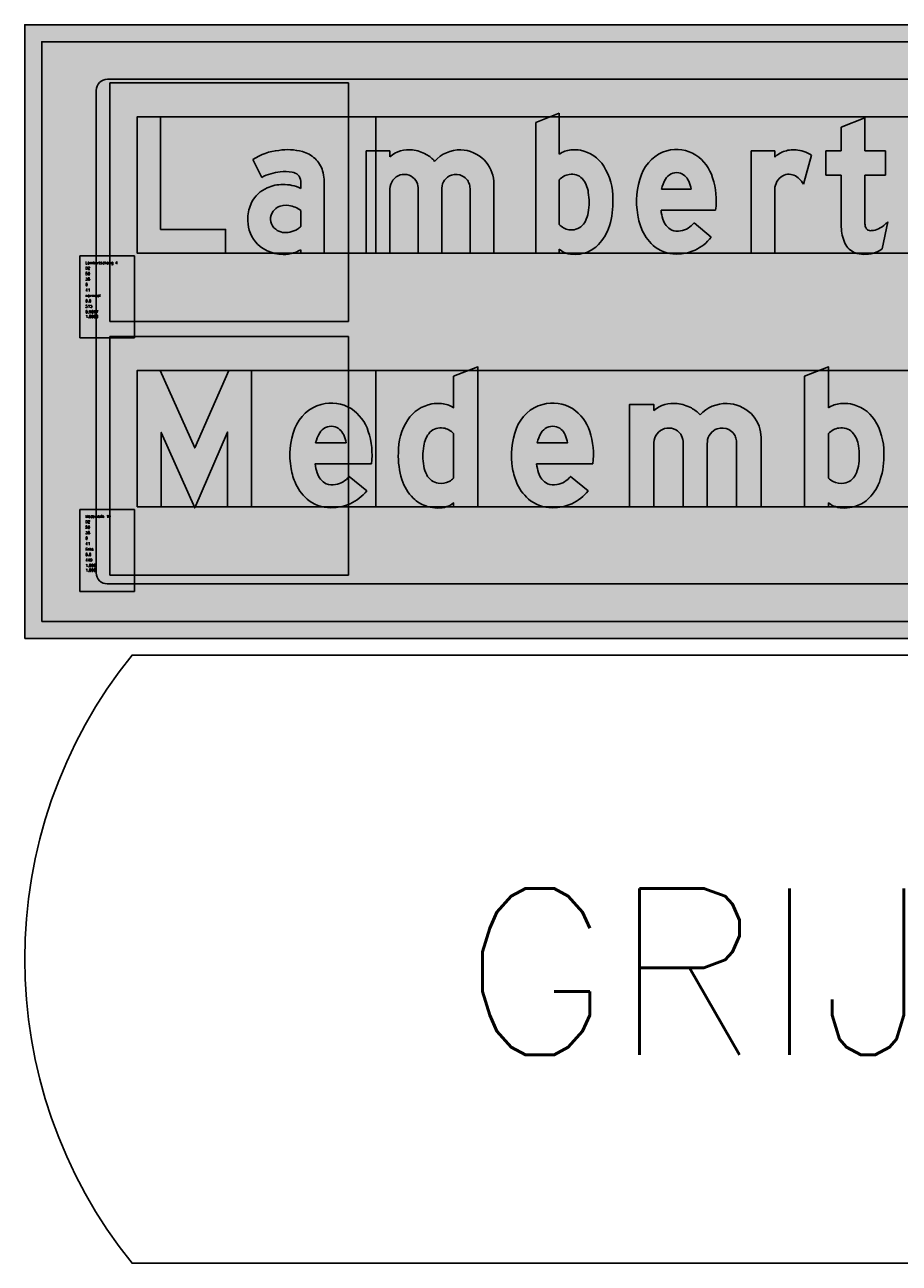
# Model space of a CAD drawing. Header units: millimetres. Extents: x 925 to 3012, y 1535 to 3416.
# Tile 6 of 6: x 2018 to 2339, y 2011 to 2465. Entities that reach past the tile are written whole.
import ezdxf

# ---------------------------------------------------------------- set-up
doc = ezdxf.new("R2010")
doc.units = ezdxf.units.MM
doc.header["$LTSCALE"] = 20
doc.layers.get('0').update_dxf_attribs({"linetype": 'CONTINUOUS'})
for name, color, linetype in [('1', 1, 'CONTINUOUS'), ('101', 1, 'CONTINUOUS'), ('107', 7, 'CONTINUOUS'), ('11', 1, 'CONTINUOUS'), ('135', 7, 'CONTINUOUS'), ('136', 7, 'CONTINUOUS'), ('17', 7, 'CONTINUOUS'), ('27', 7, 'CONTINUOUS'), ('41', 1, 'CONTINUOUS'), ('61', 1, 'CONTINUOUS'), ('97', 7, 'CONTINUOUS')]:
    doc.layers.add(name, color=color, linetype=linetype)
doc.styles.get("Standard").update_dxf_attribs({"font": 'simplex.shx'})

# ---------------------------------------------------------------- blocks, each defined once
blk = doc.blocks.new('INVLSF')
for p, q in [((0, 1), (0, 0)), ((1, 1), (0, 1)), ((1, 0), (1, 1)), ((0, 0), (1, 0))]:
    blk.add_line(p, q)
blk = doc.blocks.new('DZMKP')
blk.add_lwpolyline([(159.1231665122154, 8.526512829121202e-14), (159.1231665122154, 131.5067686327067), (101.260282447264, -2.027398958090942), (42.41087993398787, 130.8492465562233), (42.41087993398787, 3.375077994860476e-14), (0, 0), (-2.273736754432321e-13, 240.00002925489), (40.43831370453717, 240.0000292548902), (101.2602824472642, 103.5616097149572), (161.4244937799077, 240.00002925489), (201.5340464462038, 240.0000292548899), (201.5340464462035, 8.526512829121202e-14)], close=True)
blk = doc.blocks.new('SDZMKP')
blk.add_hatch(color=256).paths.add_polyline_path([(159.1231665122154, 8.526512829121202e-14), (159.1231665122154, 131.5067686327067), (101.260282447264, -2.027398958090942), (42.41087993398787, 130.8492465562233), (42.41087993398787, 3.375077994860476e-14), (0, 0), (-2.273736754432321e-13, 240.00002925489), (40.43831370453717, 240.0000292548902), (101.2602824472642, 103.5616097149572), (161.4244937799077, 240.00002925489), (201.5340464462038, 240.0000292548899), (201.5340464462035, 8.526512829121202e-14)])
blk = doc.blocks.new('DZEOK')
for points in [[(143.5190627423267, 75.5997597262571, 0.1137309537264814), (138.034118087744, 132.7932078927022, 0.170625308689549), (107.6753050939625, 172.7583217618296, 0.2043418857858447), (55.12342492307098, 180.3485619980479, 0.237397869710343), (8.843220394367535, 138.2404188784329, 0.1366552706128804), (2.069016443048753, 67.15203311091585, 0.06579942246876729), (10.38909380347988, 40.11677141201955, 0.1253106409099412), (33.95312679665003, 10.64779581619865, 0.1756915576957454), (77.70741163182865, -1.334450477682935, 0.08911836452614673), (106.2372721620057, 5.491028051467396, 0.1248410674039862), (135.1826892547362, 28.03692713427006), (104.3732896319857, 53.60225349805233, -0.1824418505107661), (80.06072680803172, 39.07772629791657, -0.1420352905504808), (63.85695041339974, 40.55161943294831, -0.2134912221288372), (47.90654921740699, 59.95655729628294, -0.05257772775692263), (44.37411762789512, 75.59975972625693)], [(94.66870171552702, 126.5011408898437, 0.258411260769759), (76.45981890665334, 141.5428355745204, 0.3055586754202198), (52.43047965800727, 130.0084986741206, 0.09067952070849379), (45.32037546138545, 112.6489678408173), (98.99212213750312, 112.6489678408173, 0.0654891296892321)]]:
    blk.add_lwpolyline(points, format="xyb", close=True)
blk = doc.blocks.new('SDZEOK')
h = blk.add_hatch(color=256)
edge = h.paths.add_edge_path()
edge.add_arc((16.68182000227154, 92.29559359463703), 127.9313761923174, 352.5011571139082, 378.4548537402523)
edge.add_arc((66.00263910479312, 109.589063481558), 75.6767221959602, 17.85577116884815, 56.58722288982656)
edge.add_arc((72.50091385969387, 114.9440166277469), 67.6737148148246, 58.68354733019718, 104.879287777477)
edge.add_arc((73.82765663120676, 113.3042331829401), 69.60452794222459, 105.5882015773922, 159.0069180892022)
edge.add_arc((133.0780421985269, 90.53478877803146), 133.0793676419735, 158.9934281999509, 190.1197071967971)
edge.add_arc((108.5027901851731, 85.10905181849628), 107.9379577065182, 189.5764964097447, 204.6349061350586)
edge.add_arc((80.03976221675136, 71.65531467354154), 76.45845487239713, 204.3615095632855, 232.9316706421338)
edge.add_arc((72.35409110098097, 64.99494244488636), 66.54507048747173, 234.755485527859, 274.6142331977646)
edge.add_arc((72.97718290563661, 81.47627303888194), 82.94571111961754, 273.269237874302, 293.6398479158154)
edge.add_arc((76.26444062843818, 73.82511721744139), 74.61848545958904, 293.6833111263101, 322.1475115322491)
edge.add_line((135.1826892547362, 28.03692713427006), (104.3732896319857, 53.60225349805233))
edge.add_arc((72.97652439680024, 78.54657846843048), 40.09957874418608, 280.17558039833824, 321.5333115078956, ccw=False)
edge.add_arc((74.50073994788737, 67.75998308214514), 29.21618229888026, 248.6347861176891, 280.9705867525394, ccw=False)
edge.add_arc((77.56939776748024, 68.08082340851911), 30.75529684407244, 195.3169432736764, 243.521853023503, ccw=False)
edge.add_arc((120.3160288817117, 84.52796220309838), 76.4649376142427, 186.7052675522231, 198.7441098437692, ccw=False)
edge.add_line((44.37411762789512, 75.59975972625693), (143.5190627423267, 75.5997597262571))
edge = h.paths.add_edge_path(flags=16)
edge.add_arc((71.98390711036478, 117.5821478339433), 24.37515832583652, 21.46329045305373, 79.41896671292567)
edge.add_arc((73.00113348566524, 117.951092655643), 23.84392666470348, 81.6595246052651, 149.6234717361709)
edge.add_arc((96.34145730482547, 101.8876308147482), 52.14362057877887, 147.3642441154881, 168.0897763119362)
edge.add_line((45.32037546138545, 112.6489678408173), (98.99212213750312, 112.6489678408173))
edge.add_arc((44.17753826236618, 103.1414949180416), 55.63299962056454, 9.839935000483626, 24.82753598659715)
blk = doc.blocks.new('DZDOK')
for points in [[(97.31625345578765, 229.8604630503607), (97.3162534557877, 192.1455769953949), (97.31625345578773, 174.4679074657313, 0.1232557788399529), (76.20513987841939, 181.6722423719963, 0.06047286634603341), (58.93077733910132, 181.1147319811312, 0.2044505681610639), (16.37319202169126, 152.9616391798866, 0.1474303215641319), (4.973799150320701e-14, 94.82932353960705, 0.08761163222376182), (6.279592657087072, 48.07590760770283, 0.1210232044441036), (26.28683603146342, 15.0501423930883, 0.1051877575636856), (48.06915587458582, 1.477123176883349, 0.1331327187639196), (81.04417770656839, -0.9031940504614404, 0.117615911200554), (97.25240774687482, 6.834649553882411), (97.25240774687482, 6.750155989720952e-14), (139.9391303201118, 1.243449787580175e-13), (139.9391303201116, 246.1286139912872)], [(97.31625345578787, 50.72422075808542, -0.08005257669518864), (89.52589423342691, 44.45359790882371, -0.1597538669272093), (70.28836830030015, 41.37400513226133, -0.2442652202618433), (49.88110117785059, 56.32207706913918, -0.06996047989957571), (44.754802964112, 71.54701964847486, -0.08159832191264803), (44.5741256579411, 107.0830360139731, -0.14843563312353), (55.64703245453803, 131.3654682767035, -0.2408730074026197), (79.19325241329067, 138.6672368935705, -0.1726110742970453), (97.31625345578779, 128.8530565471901)]]:
    blk.add_lwpolyline(points, format="xyb", close=True)
blk = doc.blocks.new('SDZDOK')
h = blk.add_hatch(color=256)
edge = h.paths.add_edge_path()
edge.add_line((97.31625345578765, 229.8604630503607), (97.3162534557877, 192.1455769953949))
edge.add_line((97.3162534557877, 192.1455769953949), (97.31625345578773, 174.4679074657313))
edge.add_arc((72.37012039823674, 135.9008679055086), 45.93175475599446, 57.104193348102, 85.21057851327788)
edge.add_arc((69.86432566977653, 110.2409530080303), 71.7121679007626, 84.92726313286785, 98.76976576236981)
edge.add_arc((70.63831089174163, 117.1744494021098), 65.00327744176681, 100.3759817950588, 146.5956315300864)
edge.add_arc((104.6198949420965, 96.73466893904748), 104.6372436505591, 147.4964808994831, 181.0433597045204)
edge.add_arc((135.5267436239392, 89.23390674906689), 135.6422018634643, 177.6358039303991, 197.6637719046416)
edge.add_arc((83.50596237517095, 72.28704369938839), 80.93263427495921, 197.4066601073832, 225.0088980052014)
edge.add_arc((69.08009497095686, 59.46091714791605), 61.67317022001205, 226.062636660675, 250.0815692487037)
edge.add_arc((68.94726239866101, 61.11078433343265), 63.18282104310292, 250.7045400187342, 281.037937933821)
edge.add_arc((72.92854395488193, 36.94075138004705), 38.70436302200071, 282.1037559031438, 308.9360620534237)
edge.add_line((97.25240774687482, 6.834649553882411), (97.25240774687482, 6.750155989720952e-14))
edge.add_line((97.25240774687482, 6.750155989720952e-14), (139.9391303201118, 1.243449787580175e-13))
edge.add_line((139.9391303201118, 1.243449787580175e-13), (139.9391303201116, 246.1286139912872))
edge.add_line((139.9391303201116, 246.1286139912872), (97.31625345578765, 229.8604630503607))
edge = h.paths.add_edge_path(flags=16)
edge.add_arc((73.96374232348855, 71.76188316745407), 31.43124267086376, 299.67748532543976, 317.98514337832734, ccw=False)
edge.add_arc((75.21084811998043, 72.2504298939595), 31.26634634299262, 260.94183818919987, 297.24794225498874, ccw=False)
edge.add_arc((74.47092914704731, 68.48822703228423), 27.43492016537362, 206.324526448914, 261.23083889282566, ccw=False)
edge.add_arc((101.4571767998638, 82.16343885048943), 57.68767247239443, 190.6047430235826, 206.61242158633, ccw=False)
edge.add_arc((152.814382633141, 89.86489914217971), 109.6011745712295, 170.9615001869, 189.6211176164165, ccw=False)
edge.add_arc((90.10672688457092, 100.9858148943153), 45.93902349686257, 138.6006117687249, 172.372956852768, ccw=False)
edge.add_arc((74.55888485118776, 111.9958478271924), 27.0710243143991, 80.14281511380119, 134.3148924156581, ccw=False)
edge.add_arc((74.46396492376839, 108.2938870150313), 30.7393321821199, 41.97628114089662, 81.14981609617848, ccw=False)
edge.add_line((97.31625345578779, 128.8530565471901), (97.31625345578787, 50.72422075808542))
blk = doc.blocks.new('DZMOK')
blk.add_lwpolyline([(124.2501018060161, 161.6474830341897, 0.09309792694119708), (108.9976413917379, 173.946442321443, 0.09975068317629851), (83.89760754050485, 181.706226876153, 0.1998480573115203), (42.9511023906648, 169.813601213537), (42.9511023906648, 180), (5.648607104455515e-15, 180), (0, 0), (42.9511023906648, -2.131628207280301e-14), (42.9511023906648, 102.4232669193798), (42.98256150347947, 113.4079988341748, -0.3246484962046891), (61.85099364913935, 137.7530673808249, -0.1507851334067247), (77.70972612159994, 137.1818906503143, -0.1663353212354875), (90.13886948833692, 127.70448841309, -0.1212036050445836), (94.30676108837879, 115.4424708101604, -0.01117462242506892), (94.42649868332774, 104.6089356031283), (94.42649868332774, 2.131628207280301e-14), (137.0492074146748, -2.677640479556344e-14), (137.0492074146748, 103.4185531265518, -0.005873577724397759), (137.1143093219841, 114.4369278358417, -0.3054427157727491), (154.6562593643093, 137.4555142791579, -0.1902194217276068), (174.933860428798, 135.8265697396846, -0.1237649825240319), (183.7630782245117, 128.2258783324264, -0.0797260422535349), (187.3648622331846, 120.8743895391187, -0.07763584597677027), (188.5246037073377, 111.080858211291), (188.5246037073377, 105.6042218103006), (188.5246037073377, -2.675637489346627e-14), (231.803480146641, -2.675637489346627e-14), (231.803480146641, 110.5466434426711, 0.02493177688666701), (231.4874162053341, 126.660488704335, 0.1828607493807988), (214.1425974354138, 164.0820339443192, 0.1830540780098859), (171.7561503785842, 181.9385872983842, 0.2145137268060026)], format="xyb", close=True)
blk = doc.blocks.new('SDZMOK')
at = {"linetype": 'Continuous'}
h = blk.add_hatch(color=256, dxfattribs=at)
edge = h.paths.add_edge_path()
edge.add_arc((83.88318162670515, 127.1938460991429), 53.0710970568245, 40.48114313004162, 61.75629223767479)
edge.add_arc((77.19318702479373, 115.545348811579), 66.49970707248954, 61.42787988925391, 84.21367757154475)
edge.add_arc((77.70725983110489, 126.5836384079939), 55.46909197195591, 83.59244628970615, 128.7986918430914)
edge.add_line((42.9511023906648, 169.813601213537), (42.9511023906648, 180))
edge.add_line((42.9511023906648, 180), (7.105427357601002e-15, 180))
edge.add_line((5.648607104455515e-15, 180), (0, 0))
edge.add_line((0, 0), (42.9511023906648, -2.131628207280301e-14))
edge.add_line((42.9511023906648, -2.131628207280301e-14), (42.9511023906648, 102.4232669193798))
edge.add_line((42.9511023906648, 102.4232669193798), (42.98256150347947, 113.4079988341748))
edge.add_arc((69.18813200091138, 112.5820417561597), 26.21858368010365, 106.2509513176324, 178.1947275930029, ccw=False)
edge.add_arc((68.85488673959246, 111.771700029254), 26.90884553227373, 70.78778469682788, 105.08680661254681, ccw=False)
edge.add_arc((70.07398219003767, 114.279186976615), 24.14204674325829, 33.786254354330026, 71.56165283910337, ccw=False)
edge.add_arc((67.30217717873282, 113.1028900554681), 27.1057409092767, 4.951537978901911, 32.59452295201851, ccw=False)
edge.add_arc((-147.9722605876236, 107.3472538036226), 242.41422582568, -0.6472285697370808, 1.9136996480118, ccw=False)
edge.add_line((94.42649868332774, 104.6089356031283), (94.42649868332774, 2.842170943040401e-14))
edge.add_line((94.42649868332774, 2.131628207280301e-14), (137.0492074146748, -2.677640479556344e-14))
edge.add_line((137.0492074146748, -2.677640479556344e-14), (137.0492074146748, 103.4185531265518))
edge.add_arc((606.0461232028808, 106.1568713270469), 469.0049097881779, 178.9884179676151, 180.3345273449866, ccw=False)
edge.add_arc((162.9679159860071, 112.9279294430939), 25.89760710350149, 108.7199652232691, 176.6596049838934, ccw=False)
edge.add_arc((162.7316484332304, 110.9550634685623), 27.70353410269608, 63.86696495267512, 106.94736697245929, ccw=False)
edge.add_arc((164.2305708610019, 114.4647666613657), 23.89324252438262, 35.16559778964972, 63.3869303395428, ccw=False)
edge.add_arc((162.6581519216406, 113.3276710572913), 25.83359236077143, 16.985405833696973, 35.218702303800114, ccw=False)
edge.add_arc((156.5980579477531, 112.2655778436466), 31.94851928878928, -2.1251376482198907, 15.632068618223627, ccw=False)
edge.add_line((188.5246037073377, 111.080858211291), (188.5246037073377, 105.6042218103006))
edge.add_line((188.5246037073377, 105.6042218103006), (188.5246037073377, -0.6926886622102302))
edge.add_line((188.5246037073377, -0.6926886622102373), (231.803480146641, -0.6926886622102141))
edge.add_line((231.803480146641, -0.6926886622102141), (231.803480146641, 110.5466434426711))
edge.add_arc((70.16649429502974, 115.4362479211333), 161.7109255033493, 358.2673007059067, 363.9800595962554)
edge.add_arc((173.36447995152, 122.4510312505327), 58.27516838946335, 4.142319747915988, 45.59295595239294)
edge.add_arc((169.3795606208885, 117.0621876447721), 64.91991536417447, 46.40853723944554, 87.90204601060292)
edge.add_arc((170.5627383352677, 118.9758981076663), 62.97399830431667, 88.9141301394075, 137.3431185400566)
blk = doc.blocks.new('DZBOK')
for points in [[(42.62287686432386, 174.0944698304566), (42.62287686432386, 192.1455769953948), (42.62287686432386, 246.2294727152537), (-1.137e-13, 229.8360946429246), (0, 0), (42.68672257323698, 0), (42.686722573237, 6.83464955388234, 0.117615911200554), (58.89495261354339, -0.903194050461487, 0.1331327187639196), (91.86997444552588, 1.47712317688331, 0.1051877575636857), (113.6522942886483, 15.05014239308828, 0.1210232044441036), (133.6595376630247, 48.07590760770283, 0.0876116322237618), (139.9391303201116, 94.82932353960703, 0.1474303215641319), (123.5659382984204, 152.9616391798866, 0.2044505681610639), (81.00835298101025, 181.1147319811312, 0.0604728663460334), (63.73399044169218, 181.6722423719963, 0.1450469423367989)], [(42.62287686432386, 50.72422075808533, 0.0800525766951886), (50.41323608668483, 44.45359790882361, 0.1597538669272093), (69.6507620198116, 41.37400513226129, 0.2442652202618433), (90.05802914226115, 56.32207706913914, 0.0699604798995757), (95.18432735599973, 71.54701964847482, 0.081598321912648), (95.36500466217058, 107.083036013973, 0.14843563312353), (84.29209786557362, 131.3654682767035, 0.2408730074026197), (60.74587790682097, 138.6672368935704, 0.1726110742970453), (42.62287686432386, 128.8530565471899)]]:
    blk.add_lwpolyline(points, format="xyb", close=True)
blk = doc.blocks.new('SDZBOK')
h = blk.add_hatch(color=256)
edge = h.paths.add_edge_path()
edge.add_line((42.62287686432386, 174.0944698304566), (42.62287686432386, 192.1455769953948))
edge.add_line((42.62287686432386, 192.1455769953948), (42.62287686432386, 246.2294727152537))
edge.add_line((42.62287686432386, 246.2294727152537), (-1.13686837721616e-13, 229.8360946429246))
edge.add_line((-1.137e-13, 229.8360946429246), (0, 0))
edge.add_line((0, 0), (42.68672257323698, 0))
edge.add_line((42.68672257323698, 0), (42.686722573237, 6.83464955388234))
edge.add_arc((67.01058636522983, 36.9407513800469), 38.70436302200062, 231.0639379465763, 257.8962440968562)
edge.add_arc((70.99186792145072, 61.11078433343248), 63.18282104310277, 258.962062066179, 289.2954599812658)
edge.add_arc((70.85903534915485, 59.46091714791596), 61.673170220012, 289.9184307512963, 313.937363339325)
edge.add_arc((56.43316794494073, 72.28704369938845), 80.9326342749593, 314.9911019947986, 342.5933398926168)
edge.add_arc((4.41238669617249, 89.23390674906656), 135.6422018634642, 342.3362280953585, 362.3641960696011)
edge.add_arc((35.31923537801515, 96.73466893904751), 104.6372436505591, 358.9566402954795, 392.5035191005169)
edge.add_arc((69.30081942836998, 117.1744494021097), 65.0032774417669, 33.40436846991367, 79.62401820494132)
edge.add_arc((70.07480465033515, 110.2409530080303), 71.71216790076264, 81.23023423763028, 95.07273686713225)
edge.add_arc((65.96454720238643, 142.2621898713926), 39.47312530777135, 93.2394091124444, 126.2514948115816)
edge = h.paths.add_edge_path(flags=16)
edge.add_arc((65.97538799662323, 71.76188316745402), 31.43124267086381, 222.0148566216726, 240.3225146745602)
edge.add_arc((64.72828220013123, 72.25042989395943), 31.26634634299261, 242.7520577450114, 279.0581618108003)
edge.add_arc((65.46820117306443, 68.48822703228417), 27.4349201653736, 278.7691611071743, 333.6754735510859)
edge.add_arc((38.48195352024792, 82.16343885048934), 57.68767247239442, 333.38757841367, 349.3952569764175)
edge.add_arc((-12.87525231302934, 89.86489914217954), 109.6011745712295, 350.3788823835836, 369.0384998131)
edge.add_arc((49.83240343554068, 100.9858148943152), 45.93902349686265, 7.627043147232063, 41.3993882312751)
edge.add_arc((65.38024546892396, 111.9958478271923), 27.0710243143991, 45.68510758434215, 99.85718488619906)
edge.add_arc((65.47516539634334, 108.2938870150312), 30.73933218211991, 98.85018390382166, 138.0237188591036)
edge.add_line((42.62287686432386, 128.8530565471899), (42.62287686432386, 50.72422075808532))
blk = doc.blocks.new('TEXTID')
for p, q in [((-1, -1), (-21, -1)), ((-21, -1), (-21, -31)), ((-1, -31), (-1, -1)), ((-21, -31), (-1, -31))]:
    blk.add_line(p, q)
for tag, p in [('TXTVAL', (-19, -4)), ('ALFTYP', (-19, -6)), ('GROKAP', (-19, -8)), ('GROOND', (-19, -10)), ('KRIMP', (-19, -12)), ('LAYER', (-19, -14)), ('GEN', (-19, -16)), ('CURANG', (-19, -18)), ('XSCALE', (-19, -22)), ('XYSCALE', (-19, -23.71428571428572)), ('TXTLEN', (-19, -20)), ('AKTIE', (-19, -27.14285714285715)), ('NOOT', (-19, -25.42857142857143)), ('ERRMSG', (-19, -28.85714285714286))]:
    blk.add_attdef(tag, p, '', height=1)
blk = doc.blocks.new('DZLKP')
blk.add_lwpolyline([(160.4382106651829, 8.526512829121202e-14), (0, 0), (-4.547473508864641e-13, 240.0000292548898), (42.41087993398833, 240.0000292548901), (42.41087993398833, 41.75335785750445), (160.4382106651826, 41.75335785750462)], close=True)
blk = doc.blocks.new('SDZLKP')
blk.add_hatch(color=256).paths.add_polyline_path([(160.4382106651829, 8.526512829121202e-14), (0, 0), (-4.547473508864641e-13, 240.0000292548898), (42.41087993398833, 240.0000292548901), (42.41087993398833, 41.75335785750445), (160.4382106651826, 41.75335785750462)])
blk = doc.blocks.new('DZAOK')
for points in [[(80.29168392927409, 142.5022702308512, 0.09455450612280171), (58.86223580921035, 143.0913326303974, 0.09392910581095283), (25.17670926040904, 133.4185742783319), (8.794426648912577, 164.872359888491, -0.1139490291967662), (56.32418823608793, 180.9847192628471, -0.102221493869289), (98.94546119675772, 178.8337170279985, -0.1123089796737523), (121.9918119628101, 166.5247287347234, -0.1350937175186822), (135.8427671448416, 145.0203448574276, -0.06094034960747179), (138.5034541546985, 130.0033623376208), (138.615808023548, 0), (96.31164587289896, -1.4210854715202e-13), (96.31164587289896, 6.117521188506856, -0.1544528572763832), (59.6281086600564, -1.904991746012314, -0.1054326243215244), (31.95821481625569, 5.780453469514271, -0.2051994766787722), (2.634573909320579, 40.2199687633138, -0.0864934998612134), (-1.13686837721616e-13, 62.21058630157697, -0.1108656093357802), (6.753344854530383, 89.13420640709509, -0.1753992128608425), (35.14883639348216, 115.0370922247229, -0.1027096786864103), (63.2947735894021, 120.9811253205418, -0.1056800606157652), (96.31164587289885, 114.1064495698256), (96.31164587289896, 126.836193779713, 0.3604441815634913)], [(90.15311467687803, 42.26098654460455, -0.0875058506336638), (76.33574204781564, 37.22947874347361, -0.2315432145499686), (50.53903871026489, 42.03894689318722, -0.3769680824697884), (43.92489646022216, 70.7801437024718, -0.14016526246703), (53.88592368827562, 80.74117093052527, -0.1708132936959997), (74.60323661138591, 83.78081432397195, -0.1268813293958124), (96.3116458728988, 75.15898128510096), (96.3116458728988, 47.19172170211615, -0.07427285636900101)]]:
    blk.add_lwpolyline(points, format="xyb", close=True)
blk.add_arc((78.84753831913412, 125.0015434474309), 17.56021054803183, 354.0029247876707, 354.4577370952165)
blk = doc.blocks.new('SDZAOK')
h = blk.add_hatch(color=256)
edge = h.paths.add_edge_path()
edge.add_arc((68.03341668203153, 86.64438247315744), 57.1871378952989, 77.62239446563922, 99.22845375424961)
edge.add_arc((67.53717188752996, 49.3891813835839), 94.10285683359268, 95.2893603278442, 116.7533502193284)
edge.add_line((25.17670926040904, 133.4185742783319), (8.794426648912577, 164.872359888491))
edge.add_arc((67.45023733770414, 70.00397459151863), 111.53705508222, 95.72489218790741, 121.7279286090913, ccw=False)
edge.add_arc((72.4291536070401, 76.76086910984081), 105.4608024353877, 75.43768434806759, 98.78403324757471, ccw=False)
edge.add_arc((83.41440796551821, 122.0250807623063), 58.8934187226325, 49.0774985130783, 74.70941303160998, ccw=False)
edge.add_arc((89.84825929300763, 130.6082079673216), 48.19963114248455, 17.39810776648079, 48.17299261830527, ccw=False)
edge.add_arc((75.79664310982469, 126.6372608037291), 62.79709221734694, 3.0726882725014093, 17.02193678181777, ccw=False)
edge.add_line((138.5034541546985, 130.0033623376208), (138.615808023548, 0))
edge.add_line((138.615808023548, 0), (96.31164587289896, -1.4210854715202e-13))
edge.add_line((96.31164587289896, -1.4210854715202e-13), (96.31164587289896, 6.117521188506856))
edge.add_arc((65.29427752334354, 60.0663875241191), 62.22987480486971, 264.7758560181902, 299.8963239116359, ccw=False)
edge.add_arc((63.81418123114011, 66.81877318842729), 68.85113703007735, 242.43989423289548, 266.51433059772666, ccw=False)
edge.add_arc((57.48823253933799, 57.22168665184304), 57.42806174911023, 197.2206570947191, 243.6050331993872, ccw=False)
edge.add_arc((64.4032500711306, 58.77325684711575), 64.49491339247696, 176.9449090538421, 196.7185473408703, ccw=False)
edge.add_arc((63.34273655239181, 60.63090085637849), 63.36243114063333, 153.2662271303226, 178.571413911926, ccw=False)
edge.add_arc((56.73515449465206, 62.85812501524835), 56.46781161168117, 112.4747665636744, 152.2685167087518, ccw=False)
edge.add_arc((63.5372227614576, 50.22334059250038), 70.75820009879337, 90.1963212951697, 113.65339142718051, ccw=False)
edge.add_arc((63.72189448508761, 40.31036569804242), 80.67189033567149, 66.1728367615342, 90.3033564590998, ccw=False)
edge.add_line((96.31164587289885, 114.1064495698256), (96.31164587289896, 126.836193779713))
edge.add_arc((78.84753831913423, 125.001543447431), 17.56021054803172, 5.997075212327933, 85.28268730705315)
edge = h.paths.add_edge_path(flags=16)
edge.add_arc((68.97972454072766, 78.91852540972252), 42.33305570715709, 280.0068161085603, 300.01072517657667, ccw=False)
edge.add_arc((68.3518311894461, 65.99396148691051), 29.85193963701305, 233.36574855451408, 285.5126022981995, ccw=False)
edge.add_arc((63.58410192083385, 60.17262250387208), 22.33839442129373, 151.6500236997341, 234.2693907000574, ccw=False)
edge.add_arc((66.32293870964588, 58.34312868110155), 25.61936063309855, 119.04220599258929, 150.9577940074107, ccw=False)
edge.add_arc((68.56355776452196, 52.82411495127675), 31.54037026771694, 78.96022362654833, 117.73353824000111, ccw=False)
edge.add_arc((68.74294255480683, 37.38543891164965), 46.76402363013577, 53.87647617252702, 82.80097837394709, ccw=False)
edge.add_line((96.3116458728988, 75.15898128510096), (96.3116458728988, 47.19172170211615))
edge.add_arc((76.72724230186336, 65.3414153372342), 26.70131536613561, 300.1865396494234, 317.17742711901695, ccw=False)
blk = doc.blocks.new('DZROK')
blk.add_lwpolyline([(87.39322159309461, 130.9290578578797, 0.2173102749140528), (66.38573772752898, 138.8873324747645, 0.1337465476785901), (53.83512953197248, 133.7602711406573, 0.2509648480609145), (42.95073973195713, 109.2758088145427), (42.95073973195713, 0), (0, 0), (0, 179.9999999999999), (42.95073973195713, 179.9999999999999), (42.95073973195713, 168.9516590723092, -0.1104283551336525), (61.05039731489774, 179.5780119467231, -0.1135702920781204), (85.17263948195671, 181.3283738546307, -0.06214393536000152), (99.12497854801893, 177.6030433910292, -0.03591601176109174), (109.4345224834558, 172.7781220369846), (94.98686743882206, 121.5551092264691, 0.07080090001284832)], format="xyb", close=True)
blk = doc.blocks.new('SDZROK')
h = blk.add_hatch(color=256)
edge = h.paths.add_edge_path()
edge.add_arc((68.16640500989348, 111.8818661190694), 27.06410887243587, 44.73110551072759, 93.7724675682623)
edge.add_arc((69.52254152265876, 113.2837656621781), 25.7950028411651, 96.98474628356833, 127.4563622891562)
edge.add_arc((71.24708026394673, 111.3583956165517), 28.37287534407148, 127.8562855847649, 184.2093315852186)
edge.add_line((42.95073973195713, 109.2758088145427), (42.95073973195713, 0))
edge.add_line((42.95073973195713, 0), (0, 0))
edge.add_line((0, 0), (0, 179.9999999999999))
edge.add_line((0, 179.9999999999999), (42.95073973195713, 179.9999999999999))
edge.add_line((42.95073973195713, 179.9999999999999), (42.95073973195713, 168.9516590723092))
edge.add_arc((75.76432610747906, 133.7884952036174), 48.09552519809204, 107.8142047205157, 133.0203922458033, ccw=False)
edge.add_arc((76.91485758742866, 128.0382788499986), 53.92610858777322, 81.19155887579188, 107.1089040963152, ccw=False)
edge.add_arc((77.21998408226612, 123.5533461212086), 58.31979558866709, 67.93851464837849, 82.162563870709, ccw=False)
edge.add_arc((70.73832175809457, 103.5216770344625), 79.33379560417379, 60.80625271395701, 69.03405964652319, ccw=False)
edge.add_line((109.4345224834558, 172.7781220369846), (94.98686743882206, 121.5551092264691))
edge.add_arc((58.256285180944, 99.56311242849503), 42.81102190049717, 30.91056146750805, 47.10990074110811)
blk = doc.blocks.new('DZTOK')
blk.add_lwpolyline([(101.9740408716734, 7.900349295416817, -0.06338151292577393), (91.4025068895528, 1.510930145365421, -0.0899619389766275), (72.32820779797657, -1.999137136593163, -0.0795145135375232), (56.35553028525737, -0.29414511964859, -0.1995646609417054), (35.98400723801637, 14.68967089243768, -0.1145702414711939), (28.17535231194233, 42.23635502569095, -0.02610530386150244), (27.54095026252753, 59.27962250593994), (27.54095026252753, 137.0492602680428), (0, 137.0492602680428), (0, 180), (27.54095026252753, 180), (27.54095026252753, 221.6392882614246), (70.49192468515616, 238.0329010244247), (70.49192468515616, 180.0000000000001), (107.8689956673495, 179.9999999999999), (107.8689956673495, 137.0492602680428), (70.49192468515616, 137.0492602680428), (70.49192468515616, 57.77685140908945, 0.04150352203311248), (70.90161350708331, 49.6072771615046, 0.2077011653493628), (75.11006600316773, 41.12284527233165, 0.1668096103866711), (82.7469887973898, 39.72634060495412, 0.09779809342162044), (95.40031950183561, 42.92645058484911, 0.0686266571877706), (107.603936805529, 50.95426140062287, 0.01762768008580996), (112.1312129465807, 55.08190052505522)], format="xyb", close=True)
blk = doc.blocks.new('SDZTOK')
h = blk.add_hatch(color=256)
edge = h.paths.add_edge_path()
edge.add_arc((71.58729735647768, 46.23614821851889), 48.9181731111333, 293.89541788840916, 308.4019860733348, ccw=False)
edge.add_arc((72.18998846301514, 52.333486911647), 54.33279985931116, 270.14575713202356, 290.70816247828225, ccw=False)
edge.add_arc((69.66860761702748, 48.75522152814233), 50.82399429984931, 254.8145132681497, 272.9996363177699, ccw=False)
edge.add_arc((64.19283667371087, 31.70135683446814), 32.94139518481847, 211.092601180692, 256.2363880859, ccw=False)
edge.add_arc((91.39939629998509, 45.27836519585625), 63.29718448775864, 182.7546487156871, 208.8982217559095, ccw=False)
edge.add_arc((190.9634421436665, 56.82926183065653), 163.4408612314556, 179.1409701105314, 185.1225065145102, ccw=False)
edge.add_line((27.54095026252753, 59.27962250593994), (27.54095026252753, 137.0492602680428))
edge.add_line((27.54095026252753, 137.0492602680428), (0, 137.0492602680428))
edge.add_line((0, 137.0492602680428), (0, 180))
edge.add_line((0, 180), (27.54095026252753, 180))
edge.add_line((27.54095026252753, 180), (27.54095026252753, 221.6392882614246))
edge.add_line((27.54095026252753, 221.6392882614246), (70.49192468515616, 238.0329010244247))
edge.add_line((70.49192468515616, 238.0329010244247), (70.49192468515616, 180.0000000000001))
edge.add_line((70.49192468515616, 180.0000000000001), (107.8689956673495, 179.9999999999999))
edge.add_line((107.8689956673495, 179.9999999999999), (107.8689956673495, 137.0492602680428))
edge.add_line((107.8689956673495, 137.0492602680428), (70.49192468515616, 137.0492602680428))
edge.add_line((70.49192468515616, 137.0492602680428), (70.49192468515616, 57.77685140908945))
edge.add_arc((119.8221288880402, 56.15560891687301), 49.3568381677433, 178.1176455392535, 187.6240962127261)
edge.add_arc((82.77758971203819, 50.21204991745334), 11.89136497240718, 182.9152146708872, 229.8494973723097)
edge.add_arc((80.96325174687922, 51.55168266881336), 11.95911505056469, 240.6966778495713, 278.5778408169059)
edge.add_arc((80.97149560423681, 73.36257314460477), 33.68305977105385, 273.021561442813, 295.3641824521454)
edge.add_arc((72.39535237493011, 91.1875313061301), 53.46363647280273, 295.4860831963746, 311.1895329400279)
edge.add_arc((51.34659392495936, 117.2050490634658), 86.91406959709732, 310.3364955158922, 314.3760438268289)
edge.add_line((112.1312129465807, 55.08190052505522), (101.9740408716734, 7.900349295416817))
blk = doc.blocks.new('BORDFUBL')
at = {"layer": '17', "color": 7}
blk.add_lwpolyline([(752.5319264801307, 222.9984000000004), (752.531926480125, 0), (39.39640648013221, -1.449507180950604e-12, -0.3533335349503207), (39.39640648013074, 222.9983999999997)], format="xyb", close=True, dxfattribs=at)
at = {"layer": '135'}
blk.add_attdef('CAMTAG', (-275, 85), '', height=35, dxfattribs=at)

msp = doc.modelspace()

# ---------------------------------------------------------------- hatches: boundary and pattern name
at = {"layer": '101'}
h = msp.add_hatch(color=256, dxfattribs=at)
h.dxf.hatch_style = 1
h.paths.add_polyline_path([(2024.431818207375, 2458.749999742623), (2024.431818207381, 2246.249999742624), (2727.985578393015, 2246.249999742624, 0.3477293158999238), (2727.985578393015, 2458.749999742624)])
h.paths.add_polyline_path([(2749.642566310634, 2354.964414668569), (2698.142565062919, 2390.714697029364, 0.6877163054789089), (2693.512281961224, 2387.560126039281), (2698.746940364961, 2360.89476691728), (2663.431818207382, 2362.499999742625), (2663.431818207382, 2342.499999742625), (2698.746940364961, 2344.105232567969), (2693.468041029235, 2317.214510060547, 0.6598819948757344), (2698.142565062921, 2314.285302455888), (2749.642566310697, 2350.035584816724, 0.5231472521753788)], flags=16)
h.paths.add_polyline_path([(2044.431818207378, 2263.999999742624), (2044.431818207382, 2440.928370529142, -0.4142135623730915), (2048.503447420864, 2444.999999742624), (2642.931818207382, 2444.999999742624, -0.4142135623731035), (2646.931818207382, 2440.999999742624), (2646.931818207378, 2263.999999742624, -0.4142135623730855), (2642.931818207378, 2259.999999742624), (2048.431818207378, 2259.999999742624, -0.4142135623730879)], flags=16)
at = {"layer": '107'}
h = msp.add_hatch(color=256, dxfattribs=at)
h.dxf.hatch_style = 1
h.paths.add_polyline_path([(2018.181818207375, 2464.999999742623), (2018.181818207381, 2239.999999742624), (2730.977120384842, 2239.999999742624, 0.357375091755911), (2730.977120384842, 2464.999999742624)])
h.paths.add_polyline_path([(2727.985578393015, 2458.749999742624, -0.3477293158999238), (2727.985578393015, 2246.249999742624), (2024.431818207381, 2246.249999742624), (2024.431818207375, 2458.749999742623)], flags=16)
h.paths.add_polyline_path([(2642.931818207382, 2444.999999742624, -0.4142135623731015), (2646.931818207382, 2440.999999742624), (2646.931818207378, 2263.999999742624, -0.4142135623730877), (2642.931818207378, 2259.999999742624), (2048.431818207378, 2259.999999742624, -0.4142135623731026), (2044.431818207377, 2263.999999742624), (2044.431818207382, 2440.928370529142, -0.4142135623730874), (2048.503447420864, 2444.999999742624)], flags=0)
h.paths.add_polyline_path([(2749.642566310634, 2354.964414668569), (2698.142565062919, 2390.714697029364, 0.687716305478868), (2693.512281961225, 2387.560126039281), (2698.746940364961, 2360.89476691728), (2663.431818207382, 2362.499999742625), (2663.431818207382, 2342.499999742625), (2698.746940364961, 2344.105232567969), (2693.468041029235, 2317.214510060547, 0.6598819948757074), (2698.14256506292, 2314.285302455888), (2749.642566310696, 2350.035584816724, 0.5231472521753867)], flags=0)
h.paths.add_polyline_path([(2048.503447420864, 2444.999999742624, 0.4142135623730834), (2044.431818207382, 2440.928370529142), (2044.431818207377, 2263.999999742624, 0.4142135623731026), (2048.431818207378, 2259.999999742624), (2642.931818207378, 2259.999999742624, 0.4142135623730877), (2646.931818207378, 2263.999999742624), (2646.931818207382, 2440.999999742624, 0.4142135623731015), (2642.931818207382, 2444.999999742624)], flags=0)
h = msp.add_hatch(color=256, dxfattribs=at)
h.dxf.hatch_style = 1
edge = h.paths.add_edge_path()
edge.add_arc((2642.931818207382, 2440.999999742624), 4, 0, 90, ccw=False)
edge.add_line((2646.931818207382, 2440.999999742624), (2646.931818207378, 2263.999999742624))
edge.add_arc((2642.931818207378, 2263.999999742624), 4, -90, 0, ccw=False)
edge.add_line((2642.931818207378, 2259.999999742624), (2048.431818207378, 2259.999999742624))
edge.add_arc((2048.431818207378, 2263.999999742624), 4, 180, 270, ccw=False)
edge.add_line((2044.431818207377, 2263.999999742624), (2044.431818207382, 2440.928370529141))
edge.add_arc((2048.503447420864, 2440.928370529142), 4.071629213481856, 90.00000000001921, 180.0000000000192, ccw=False)
edge.add_line((2048.503447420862, 2444.999999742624), (2642.931818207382, 2444.999999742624))

# ---------------------------------------------------------------- linework, layer by layer
at = {"layer": '1'}
for points in [[(2059.431818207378, 2381.249999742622), (2059.431818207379, 2431.249999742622), (2146.931818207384, 2431.249999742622), (2146.931818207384, 2381.249999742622), (2146.931818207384, 2431.249999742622), (2631.931818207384, 2431.249999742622), (2631.931818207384, 2381.249999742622), (2059.431818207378, 2381.249999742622)], [(2059.431818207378, 2288.249999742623), (2059.431818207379, 2338.249999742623), (2146.931818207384, 2338.249999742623), (2146.931818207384, 2288.249999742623), (2146.931818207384, 2338.249999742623), (2631.931818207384, 2338.249999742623), (2631.931818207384, 2288.249999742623), (2059.431818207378, 2288.249999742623)]]:
    msp.add_lwpolyline(points, dxfattribs=at)
at = {"layer": '11'}
msp.add_lwpolyline([(2018.181818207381, 2239.999999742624), (2730.977120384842, 2239.999999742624, 0.3573750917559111), (2730.977120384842, 2464.999999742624), (2018.181818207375, 2464.999999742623)], format="xyb", close=True, dxfattribs=at)
at = {"layer": '27'}
msp.add_lwpolyline([(2642.931818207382, 2444.999999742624, -0.4142135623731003), (2646.931818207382, 2440.999999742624), (2646.931818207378, 2263.999999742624, -0.4142135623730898), (2642.931818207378, 2259.999999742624), (2048.431818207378, 2259.999999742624, -0.4142135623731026), (2044.431818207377, 2263.999999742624), (2044.431818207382, 2440.928370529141, -0.4142135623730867), (2048.503447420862, 2444.999999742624)], format="xyb", close=True, dxfattribs=at)
at = {"layer": '97'}
msp.add_lwpolyline([(2024.431818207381, 2246.249999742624), (2727.985578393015, 2246.249999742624, 0.3477293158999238), (2727.985578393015, 2458.749999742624), (2024.431818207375, 2458.749999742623)], format="xyb", close=True, dxfattribs=at)

# ---------------------------------------------------------------- block references
at = {"layer": '101', "yscale": 0.208333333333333}
for name, p, xscale, zscale in [('SDZLKP', (2059.431818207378, 2381.249999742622), 0.202011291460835, 0.202011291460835), ('SDZBOK', (2205.687993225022, 2381.249999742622), 0.202011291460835, 0.202011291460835), ('SDZTOK', (2312.147943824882, 2381.249999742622), 0.202011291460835, 0.202011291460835), ('SDZAOK', (2100.036087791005, 2381.249999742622), 0.202011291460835, 0.202011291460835), ('SDZMOK', (2143.468515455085, 2381.249999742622), 0.202011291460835, 0.202011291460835), ('SDZEOK', (2242.656059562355, 2381.249999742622), 0.202011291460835, 0.202011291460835), ('SDZROK', (2284.674408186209, 2381.249999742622), 0.202011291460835, 0.202011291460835), ('SDZDOK', (2155.265151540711, 2288.249999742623), 0.208333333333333, 0.208333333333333), ('SDZBOK', (2304.223484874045, 2288.249999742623), 0.208333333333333, 0.208333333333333), ('SDZMKP', (2059.431818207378, 2288.249999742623), 0.208333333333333, 0.208333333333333), ('SDZEOK', (2115.473484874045, 2288.249999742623), 0.208333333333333, 0.208333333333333), ('SDZEOK', (2196.723484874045, 2288.249999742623), 0.208333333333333, 0.208333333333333), ('SDZMOK', (2240.056818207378, 2288.249999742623), 0.208333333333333, 0.208333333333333)]:
    msp.add_blockref(name, p, dxfattribs=dict(at, xscale=xscale, zscale=zscale))
at = {"layer": '136'}
for p, values in [((2059.431818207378, 2381.249999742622), {'TXTVAL': 'Lambertschaag 4', 'ALFTYP': 'DZ', 'GROKAP': '50', 'GROOND': '38', 'KRIMP': '0', 'LAYER': '41', 'GEN': 'normaal', 'CURANG': '0.0', 'TXTLEN': '573', 'XSCALE': '0.9697', 'XYSCALE': '1.0000'}), ((2059.431818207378, 2288.249999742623), {'TXTVAL': 'Medemblik 10', 'ALFTYP': 'DZ', 'GROKAP': '50', 'GROOND': '38', 'KRIMP': '0', 'LAYER': '41', 'GEN': 'links', 'CURANG': '0.0', 'TXTLEN': '449', 'XSCALE': '1.000', 'XYSCALE': '1.000'})]:
    msp.add_blockref('TEXTID', p, dxfattribs=at).add_auto_attribs(values)
at = {"layer": '17'}
msp.add_blockref('BORDFUBL', (2018.181818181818, 2010.909090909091), dxfattribs=at)
at = {"layer": '41', "yscale": 0.208333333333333}
for name, p, xscale, zscale in [('DZLKP', (2059.431818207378, 2381.249999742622), 0.202011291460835, 0.202011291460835), ('DZBOK', (2205.687993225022, 2381.249999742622), 0.202011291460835, 0.202011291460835), ('DZTOK', (2312.147943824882, 2381.249999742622), 0.202011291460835, 0.202011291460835), ('DZAOK', (2100.036087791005, 2381.249999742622), 0.202011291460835, 0.202011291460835), ('DZMOK', (2143.468515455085, 2381.249999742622), 0.202011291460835, 0.202011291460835), ('DZEOK', (2242.656059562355, 2381.249999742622), 0.202011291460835, 0.202011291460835), ('DZROK', (2284.674408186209, 2381.249999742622), 0.202011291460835, 0.202011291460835), ('DZDOK', (2155.265151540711, 2288.249999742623), 0.208333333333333, 0.208333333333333), ('DZBOK', (2304.223484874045, 2288.249999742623), 0.208333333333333, 0.208333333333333), ('DZMKP', (2059.431818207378, 2288.249999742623), 0.208333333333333, 0.208333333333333), ('DZEOK', (2115.473484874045, 2288.249999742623), 0.208333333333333, 0.208333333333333), ('DZEOK', (2196.723484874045, 2288.249999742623), 0.208333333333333, 0.208333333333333), ('DZMOK', (2240.056818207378, 2288.249999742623), 0.208333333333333, 0.208333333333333)]:
    msp.add_blockref(name, p, dxfattribs=dict(at, xscale=xscale, zscale=zscale))
at = {"layer": '61', "xscale": 87.49999999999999, "yscale": 87.49999999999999, "zscale": 87.49999999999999}
for p in [(2049.431810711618, 2356.249996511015), (2049.431810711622, 2263.249996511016)]:
    msp.add_blockref('INVLSF', p, dxfattribs=at)

# ---------------------------------------------------------------- texts
at = {"layer": '17'}
msp.add_text('  GRIJS', height=61.09090909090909, dxfattribs=at).set_placement((2094.545454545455, 2087.272727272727))

doc.saveas('drawing.dxf')
